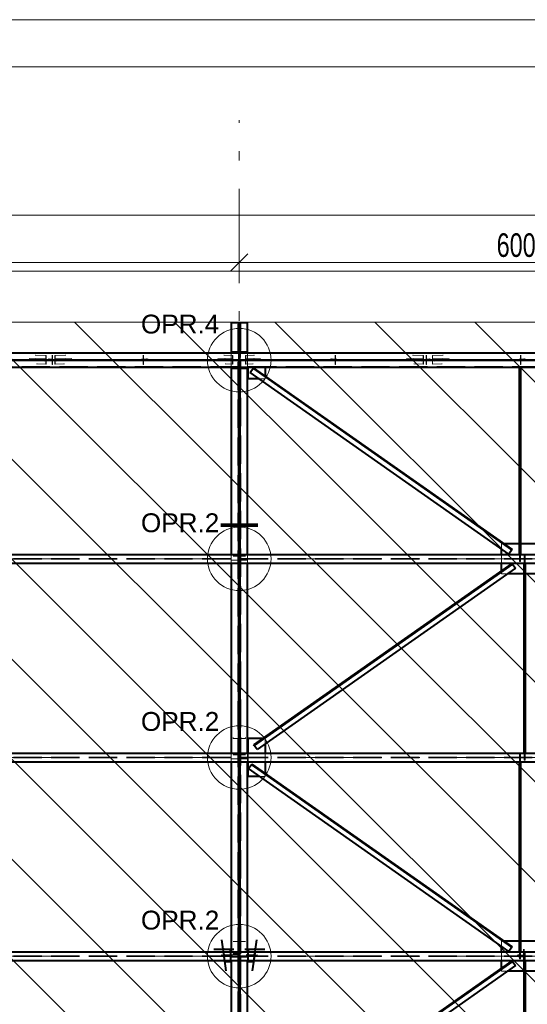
# Model space of a CAD drawing. Header units: metres. Extents: x 235 to 340, y 94 to 153.
# Tile 34 of 48: x 286.94 to 292.32, y 142.94 to 153.39. Entities that reach past the tile are written whole.
import ezdxf

# ---------------------------------------------------------------- set-up
doc = ezdxf.new("R2010")
doc.units = ezdxf.units.M
for name, pattern in [('__RA_15', [1.7, 1, -0.3, 0.1, -0.3]), ('__RA_2', [0.4, 0.3, -0.1]), ('__RA_4', [0.6, 0.3, -0.1, 0, -0.1, 0, -0.1])]:
    doc.linetypes.add(name, pattern=pattern)
for name, color, linetype, lineweight in [('OSY', 204, '__RA_15', 13), ('POPIS', 7, 'Continuous', 13), ('SRAFY', 254, 'Continuous', 18), ('Standard', 7, 'Continuous', 40), ('VYZTUZ', 11, 'Continuous', 50)]:
    doc.layers.add(name, color=color, linetype=linetype, lineweight=lineweight)
doc.styles.add('ARIAL', font='ARIAL.TTF')

msp = doc.modelspace()

# ---------------------------------------------------------------- linework, layer by layer
at = {"layer": 'OSY', "color": 204, "linetype": '__RA_15', "lineweight": 13}
for p, q in [((289.266, 126.792), (289.266, 152.32)), ((242.178, 149.774), (323.276, 149.774)), ((242.178, 147.666), (323.276, 147.666)), ((242.178, 145.558), (323.276, 145.558)), ((242.178, 143.45), (323.276, 143.45))]:
    msp.add_line(p, q, dxfattribs=at)
at = {"layer": 'SRAFY', "color": 136, "linetype": 'Continuous', "lineweight": 18}
for points in [[(234.859, 93.986), (339.859, 93.986), (339.859, 153.386), (234.859, 153.386), (234.859, 93.986)], [(235.359, 94.486), (339.359, 94.486), (339.359, 152.886), (235.359, 152.886), (235.359, 94.486)]]:
    msp.add_lwpolyline(points, dxfattribs=at)
at = {"layer": 'Standard', "color": 7, "linetype": 'Continuous', "lineweight": 13}
msp.add_line((307.395, 150.178), (259.137, 150.178), dxfattribs=at)
at = {"layer": 'Standard', "color": 1, "linetype": 'Continuous', "lineweight": 13}
for p, q in [((304.87, 128.586), (283.278, 150.178)), ((305.93, 128.586), (284.339, 150.178)), ((306.991, 128.586), (285.399, 150.178)), ((308.052, 128.586), (286.46, 150.178)), ((309.112, 128.586), (287.521, 150.178)), ((310.173, 128.586), (288.581, 150.178)), ((311.234, 128.586), (289.642, 150.178)), ((312.294, 128.586), (290.703, 150.178)), ((313.355, 128.586), (291.763, 150.178)), ((303.809, 128.586), (283.266, 149.129)), ((302.748, 128.586), (283.266, 148.069)), ((301.688, 128.586), (283.266, 147.008))]:
    msp.add_line(p, q, dxfattribs=at)
at = {"layer": 'Standard', "color": 1, "linetype": 'Continuous', "lineweight": 40}
for p, q in [((289.18, 150.175), (289.26, 150.175)), ((289.18, 150.175), (289.18, 149.859)), ((289.26, 150.175), (289.272, 150.175)), ((289.26, 149.859), (289.26, 150.175)), ((289.272, 150.175), (289.352, 150.175)), ((289.272, 150.175), (289.272, 149.859)), ((289.352, 149.849), (289.352, 150.175)), ((289.26, 149.849), (283.272, 149.849)), ((289.18, 149.849), (289.18, 149.859)), ((289.35, 149.859), (289.18, 149.859)), ((289.26, 149.849), (289.272, 149.849)), ((289.26, 149.849), (289.26, 149.774)), ((295.26, 149.849), (289.272, 149.849)), ((289.272, 149.774), (289.272, 149.849)), ((289.35, 149.859), (289.35, 149.849)), ((283.272, 149.774), (289.26, 149.774)), ((289.26, 149.774), (283.272, 149.774)), ((289.26, 149.774), (289.26, 149.699)), ((289.272, 149.774), (295.26, 149.774)), ((295.26, 149.774), (289.272, 149.774)), ((289.272, 149.699), (289.272, 149.774)), ((283.272, 149.699), (289.26, 149.699)), ((289.18, 149.699), (289.18, 147.711)), ((289.18, 149.689), (289.18, 149.699)), ((289.18, 149.689), (289.35, 149.689)), ((289.272, 149.699), (289.26, 149.699)), ((289.26, 147.711), (289.26, 149.689)), ((289.272, 149.699), (289.272, 147.711)), ((289.272, 149.699), (295.26, 149.699)), ((289.35, 149.699), (289.35, 149.689)), ((289.352, 147.711), (289.352, 149.699)), ((289.362, 149.574), (289.362, 149.699)), ((289.381, 149.644), (289.412, 149.688)), ((292.124, 147.717), (289.381, 149.644)), ((289.412, 149.688), (289.415, 149.693)), ((292.155, 147.761), (289.412, 149.688)), ((289.415, 149.693), (292.158, 147.766)), ((289.542, 149.699), (289.542, 149.604)), ((292.235, 147.711), (292.235, 149.699)), ((292.236, 147.711), (292.236, 149.699)), ((292.241, 147.711), (292.241, 149.699)), ((292.245, 147.711), (292.245, 149.699)), ((292.247, 149.699), (292.247, 147.711)), ((289.481, 149.574), (289.362, 149.574)), ((289.272, 148.277), (289.26, 148.277)), ((289.17, 148.034), (289.17, 148.014)), ((289.362, 148.014), (289.362, 148.034)), ((289.18, 148.014), (289.17, 148.014)), ((289.17, 148.014), (289.17, 148.013)), ((289.362, 148.014), (289.352, 148.014)), ((289.362, 148.013), (289.362, 148.014)), ((292.235, 147.826), (292.073, 147.826)), ((292.459, 147.826), (292.247, 147.826)), ((292.046, 147.711), (292.046, 147.772)), ((292.155, 147.761), (292.124, 147.717)), ((292.158, 147.766), (292.155, 147.761)), ((283.272, 147.711), (289.26, 147.711)), ((283.272, 147.621), (289.26, 147.621)), ((289.18, 147.621), (289.18, 145.603)), ((289.26, 147.711), (289.26, 147.621)), ((289.272, 147.663), (289.26, 147.663)), ((289.26, 147.653), (289.272, 147.653)), ((289.26, 145.603), (289.26, 147.621)), ((289.272, 147.711), (295.26, 147.711)), ((289.272, 147.621), (289.272, 147.711)), ((289.272, 147.621), (289.272, 145.603)), ((289.272, 147.621), (295.26, 147.621)), ((289.352, 145.603), (289.352, 147.621)), ((289.422, 145.692), (292.159, 147.615)), ((292.046, 147.536), (292.046, 147.621)), ((292.159, 147.615), (292.162, 147.61)), ((292.285, 145.603), (292.285, 147.621)), ((292.286, 145.603), (292.286, 147.621)), ((292.291, 145.603), (292.291, 147.621)), ((292.295, 145.603), (292.295, 147.621)), ((292.297, 147.621), (292.297, 145.603)), ((289.272, 147.597), (289.26, 147.597)), ((292.162, 147.61), (289.425, 145.687)), ((292.193, 147.566), (289.456, 145.643)), ((292.162, 147.61), (292.193, 147.566)), ((292.285, 147.506), (292.107, 147.506)), ((292.424, 147.506), (292.297, 147.506)), ((289.272, 145.909), (289.26, 145.909)), ((289.515, 145.758), (289.362, 145.758)), ((289.362, 145.603), (289.362, 145.758)), ((289.425, 145.687), (289.422, 145.692)), ((289.456, 145.643), (289.425, 145.687)), ((289.542, 145.703), (289.542, 145.603)), ((283.272, 145.603), (289.26, 145.603)), ((289.26, 145.603), (289.26, 145.513)), ((289.272, 145.555), (289.26, 145.555)), ((289.26, 145.545), (289.272, 145.545)), ((289.272, 145.603), (295.26, 145.603)), ((289.272, 145.513), (289.272, 145.603)), ((283.272, 145.513), (289.26, 145.513)), ((289.18, 145.513), (289.18, 143.495)), ((289.26, 143.495), (289.26, 145.513)), ((289.272, 145.489), (289.26, 145.489)), ((289.272, 145.513), (289.272, 143.495)), ((289.272, 145.513), (295.26, 145.513)), ((289.352, 143.495), (289.352, 145.513)), ((289.362, 145.358), (289.362, 145.513)), ((289.364, 145.44), (289.395, 145.484)), ((292.124, 143.501), (289.364, 145.44)), ((289.395, 145.484), (289.398, 145.489)), ((292.155, 143.545), (289.395, 145.484)), ((289.398, 145.489), (292.158, 143.55)), ((289.542, 145.513), (289.542, 145.389)), ((292.235, 143.495), (292.235, 145.513)), ((292.236, 143.495), (292.236, 145.513)), ((292.241, 143.495), (292.241, 145.513)), ((292.245, 143.495), (292.245, 145.513)), ((292.247, 145.513), (292.247, 143.495)), ((289.481, 145.358), (289.362, 145.358)), ((289.272, 143.741), (289.26, 143.741)), ((292.046, 143.495), (292.046, 143.556)), ((292.235, 143.61), (292.073, 143.61)), ((292.155, 143.545), (292.124, 143.501)), ((292.158, 143.55), (292.155, 143.545)), ((292.459, 143.61), (292.247, 143.61)), ((283.272, 143.495), (289.26, 143.495)), ((289.169, 143.519), (289.095, 143.523)), ((289.172, 143.52), (289.107, 143.523)), ((289.172, 143.52), (289.169, 143.519)), ((289.169, 143.519), (289.169, 143.495)), ((289.172, 143.495), (289.172, 143.52)), ((289.26, 143.495), (289.26, 143.405)), ((289.272, 143.448), (289.26, 143.448)), ((289.26, 143.438), (289.272, 143.438)), ((289.272, 143.495), (295.26, 143.495)), ((289.272, 143.405), (289.272, 143.495)), ((289.425, 143.523), (289.359, 143.52)), ((289.363, 143.519), (289.359, 143.52)), ((289.359, 143.52), (289.359, 143.495)), ((289.436, 143.523), (289.363, 143.519)), ((289.363, 143.495), (289.363, 143.519)), ((283.272, 143.405), (289.26, 143.405)), ((289.113, 143.395), (289.169, 143.392)), ((289.169, 143.405), (289.169, 143.392)), ((289.169, 143.392), (289.172, 143.392)), ((289.172, 143.392), (289.172, 143.405)), ((289.18, 143.405), (289.18, 141.388)), ((289.26, 141.388), (289.26, 143.405)), ((289.272, 143.351), (289.26, 143.351)), ((289.272, 143.405), (289.272, 141.388)), ((289.272, 143.405), (295.26, 143.405)), ((289.352, 141.388), (289.352, 143.405)), ((289.359, 143.405), (289.359, 143.392)), ((289.359, 143.392), (289.363, 143.392)), ((289.363, 143.392), (289.363, 143.405)), ((289.363, 143.392), (289.418, 143.395)), ((289.422, 141.477), (292.159, 143.4)), ((292.162, 143.395), (289.425, 141.472)), ((292.193, 143.351), (289.456, 141.428)), ((292.046, 143.32), (292.046, 143.405)), ((292.159, 143.4), (292.162, 143.395)), ((292.162, 143.395), (292.193, 143.351)), ((292.285, 141.388), (292.285, 143.405)), ((292.286, 141.388), (292.286, 143.405)), ((292.291, 141.388), (292.291, 143.405)), ((292.295, 141.388), (292.295, 143.405)), ((292.297, 143.405), (292.297, 141.388)), ((292.285, 143.29), (292.107, 143.29)), ((292.424, 143.29), (292.297, 143.29))]:
    msp.add_line(p, q, dxfattribs=at)
at = {"layer": 'Standard', "color": 136, "linetype": '__RA_2', "lineweight": 18}
for p, q in [((289.25, 143.455), (289.25, 150.175)), ((289.282, 150.175), (289.282, 143.455)), ((283.272, 149.843), (289.26, 149.843)), ((287.103, 149.828), (287.216, 149.822)), ((287.111, 149.828), (287.218, 149.823)), ((287.218, 149.823), (287.216, 149.822)), ((287.216, 149.822), (287.216, 149.787)), ((287.218, 149.783), (287.218, 149.823)), ((287.282, 149.828), (287.282, 149.821)), ((287.282, 149.821), (287.282, 149.785)), ((287.286, 149.821), (287.282, 149.821)), ((287.286, 149.828), (287.286, 149.821)), ((287.286, 149.781), (287.286, 149.821)), ((287.313, 149.823), (287.42, 149.828)), ((287.313, 149.823), (287.313, 149.783)), ((287.315, 149.822), (287.313, 149.823)), ((287.315, 149.822), (287.428, 149.828)), ((287.315, 149.787), (287.315, 149.822)), ((288.246, 149.821), (288.246, 149.828)), ((288.246, 149.821), (288.246, 149.781)), ((288.25, 149.821), (288.246, 149.821)), ((288.25, 149.821), (288.25, 149.828)), ((288.25, 149.785), (288.25, 149.821)), ((289.103, 149.828), (289.196, 149.823)), ((289.111, 149.828), (289.198, 149.824)), ((289.18, 149.849), (289.18, 149.699)), ((289.198, 149.824), (289.196, 149.823)), ((289.196, 149.823), (289.196, 149.788)), ((289.198, 149.784), (289.198, 149.824)), ((289.26, 149.849), (289.26, 149.859)), ((289.272, 149.859), (289.272, 149.849)), ((289.278, 149.848), (289.272, 149.848)), ((289.272, 149.843), (295.26, 149.843)), ((289.278, 149.801), (289.278, 149.848)), ((289.278, 149.848), (289.278, 149.848)), ((289.333, 149.824), (289.42, 149.828)), ((289.333, 149.824), (289.333, 149.784)), ((289.335, 149.823), (289.333, 149.824)), ((289.335, 149.823), (289.428, 149.828)), ((289.335, 149.788), (289.335, 149.823)), ((289.352, 149.699), (289.352, 149.849)), ((290.282, 149.828), (290.282, 149.821)), ((290.282, 149.821), (290.282, 149.785)), ((290.286, 149.821), (290.282, 149.821)), ((290.286, 149.828), (290.286, 149.821)), ((290.286, 149.781), (290.286, 149.821)), ((291.103, 149.828), (291.216, 149.822)), ((291.111, 149.828), (291.218, 149.823)), ((291.218, 149.823), (291.216, 149.822)), ((291.216, 149.822), (291.216, 149.787)), ((291.218, 149.783), (291.218, 149.823)), ((291.246, 149.821), (291.246, 149.828)), ((291.246, 149.821), (291.246, 149.781)), ((291.25, 149.821), (291.246, 149.821)), ((291.25, 149.821), (291.25, 149.828)), ((291.25, 149.785), (291.25, 149.821)), ((291.313, 149.823), (291.42, 149.828)), ((291.313, 149.823), (291.313, 149.783)), ((291.315, 149.822), (291.313, 149.823)), ((291.315, 149.822), (291.428, 149.828)), ((291.315, 149.787), (291.315, 149.822)), ((292.246, 149.821), (292.246, 149.828)), ((292.246, 149.821), (292.246, 149.781)), ((292.25, 149.821), (292.246, 149.821)), ((292.25, 149.821), (292.25, 149.828)), ((292.25, 149.785), (292.25, 149.821)), ((283.272, 149.774), (289.26, 149.774)), ((289.26, 149.774), (283.272, 149.774)), ((289.26, 149.705), (283.272, 149.705)), ((287.04, 149.792), (287.197, 149.784)), ((287.197, 149.78), (287.04, 149.788)), ((287.042, 149.776), (287.091, 149.774)), ((287.197, 149.764), (287.043, 149.772)), ((287.091, 149.774), (287.197, 149.768)), ((287.108, 149.792), (287.216, 149.787)), ((287.216, 149.767), (287.111, 149.772)), ((287.116, 149.788), (287.218, 149.783)), ((287.116, 149.78), (287.116, 149.788)), ((287.116, 149.768), (287.116, 149.78)), ((287.416, 149.78), (287.116, 149.78)), ((287.116, 149.768), (287.416, 149.768)), ((287.216, 149.731), (287.116, 149.736)), ((287.218, 149.771), (287.118, 149.776)), ((287.218, 149.731), (287.123, 149.736)), ((287.216, 149.787), (287.197, 149.784)), ((287.197, 149.784), (287.197, 149.78)), ((287.197, 149.78), (287.218, 149.783)), ((287.218, 149.771), (287.197, 149.768)), ((287.197, 149.768), (287.197, 149.764)), ((287.197, 149.764), (287.216, 149.767)), ((287.216, 149.767), (287.216, 149.731)), ((287.216, 149.731), (287.218, 149.731)), ((287.218, 149.731), (287.218, 149.771)), ((287.246, 149.792), (287.246, 149.785)), ((287.282, 149.785), (287.246, 149.785)), ((287.246, 149.785), (287.246, 149.781)), ((287.246, 149.781), (287.286, 149.781)), ((287.246, 149.776), (287.246, 149.769)), ((287.286, 149.769), (287.246, 149.769)), ((287.246, 149.769), (287.246, 149.765)), ((287.246, 149.765), (287.282, 149.765)), ((287.282, 149.765), (287.282, 149.772)), ((287.282, 149.765), (287.282, 149.729)), ((287.282, 149.729), (287.286, 149.729)), ((287.286, 149.769), (287.286, 149.776)), ((287.286, 149.729), (287.286, 149.769)), ((287.313, 149.783), (287.415, 149.788)), ((287.313, 149.783), (287.334, 149.78)), ((287.413, 149.776), (287.313, 149.771)), ((287.313, 149.771), (287.313, 149.731)), ((287.334, 149.768), (287.313, 149.771)), ((287.408, 149.736), (287.313, 149.731)), ((287.313, 149.731), (287.315, 149.731)), ((287.315, 149.787), (287.423, 149.792)), ((287.334, 149.784), (287.315, 149.787)), ((287.42, 149.772), (287.315, 149.767)), ((287.315, 149.731), (287.315, 149.767)), ((287.315, 149.767), (287.334, 149.764)), ((287.415, 149.736), (287.315, 149.731)), ((287.334, 149.784), (287.491, 149.792)), ((287.491, 149.788), (287.334, 149.78)), ((287.334, 149.78), (287.334, 149.784)), ((287.334, 149.768), (287.489, 149.776)), ((287.489, 149.772), (287.334, 149.764)), ((287.334, 149.764), (287.334, 149.768)), ((287.416, 149.788), (287.416, 149.78)), ((287.416, 149.768), (287.416, 149.78)), ((288.231, 149.78), (288.231, 149.786)), ((288.301, 149.786), (288.231, 149.786)), ((288.301, 149.78), (288.231, 149.78)), ((288.231, 149.78), (288.231, 149.768)), ((288.231, 149.774), (288.301, 149.774)), ((288.231, 149.768), (288.301, 149.768)), ((288.246, 149.781), (288.286, 149.781)), ((288.246, 149.776), (288.246, 149.769)), ((288.246, 149.769), (288.246, 149.729)), ((288.286, 149.769), (288.246, 149.769)), ((288.246, 149.729), (288.25, 149.729)), ((288.286, 149.785), (288.25, 149.785)), ((288.25, 149.772), (288.25, 149.765)), ((288.25, 149.729), (288.25, 149.765)), ((288.25, 149.765), (288.286, 149.765)), ((288.286, 149.785), (288.286, 149.792)), ((288.286, 149.781), (288.286, 149.785)), ((288.286, 149.769), (288.286, 149.776)), ((288.286, 149.765), (288.286, 149.769)), ((288.301, 149.786), (288.301, 149.78)), ((288.301, 149.78), (288.301, 149.768)), ((289.04, 149.792), (289.177, 149.785)), ((289.177, 149.781), (289.04, 149.788)), ((289.042, 149.776), (289.091, 149.774)), ((289.177, 149.765), (289.043, 149.772)), ((289.091, 149.774), (289.177, 149.769)), ((289.108, 149.792), (289.196, 149.788)), ((289.196, 149.768), (289.111, 149.772)), ((289.198, 149.786), (289.116, 149.79)), ((289.116, 149.782), (289.116, 149.79)), ((289.116, 149.788), (289.198, 149.784)), ((289.116, 149.786), (289.177, 149.783)), ((289.116, 149.782), (289.116, 149.771)), ((289.25, 149.782), (289.116, 149.782)), ((289.116, 149.771), (289.25, 149.771)), ((289.196, 149.732), (289.116, 149.736)), ((289.198, 149.772), (289.118, 149.776)), ((289.198, 149.732), (289.123, 149.736)), ((289.196, 149.788), (289.177, 149.785)), ((289.177, 149.783), (289.198, 149.786)), ((289.177, 149.785), (289.177, 149.781)), ((289.177, 149.781), (289.198, 149.784)), ((289.198, 149.772), (289.177, 149.769)), ((289.177, 149.769), (289.177, 149.765)), ((289.177, 149.765), (289.196, 149.768)), ((289.196, 149.768), (289.196, 149.732)), ((289.196, 149.732), (289.198, 149.732)), ((289.198, 149.732), (289.198, 149.772)), ((289.272, 149.774), (295.26, 149.774)), ((295.26, 149.774), (289.272, 149.774)), ((295.26, 149.705), (289.272, 149.705)), ((289.416, 149.782), (289.282, 149.782)), ((289.282, 149.771), (289.416, 149.771)), ((289.415, 149.79), (289.333, 149.786)), ((289.333, 149.784), (289.415, 149.788)), ((289.333, 149.786), (289.354, 149.783)), ((289.333, 149.784), (289.354, 149.781)), ((289.413, 149.776), (289.333, 149.772)), ((289.333, 149.772), (289.333, 149.732)), ((289.354, 149.769), (289.333, 149.772)), ((289.408, 149.736), (289.333, 149.732)), ((289.333, 149.732), (289.335, 149.732)), ((289.335, 149.788), (289.423, 149.792)), ((289.354, 149.785), (289.335, 149.788)), ((289.42, 149.772), (289.335, 149.768)), ((289.335, 149.732), (289.335, 149.768)), ((289.335, 149.768), (289.354, 149.765)), ((289.415, 149.736), (289.335, 149.732)), ((289.354, 149.785), (289.491, 149.792)), ((289.491, 149.788), (289.354, 149.781)), ((289.354, 149.783), (289.416, 149.786)), ((289.354, 149.781), (289.354, 149.785)), ((289.354, 149.769), (289.489, 149.776)), ((289.489, 149.772), (289.354, 149.765)), ((289.354, 149.765), (289.354, 149.769)), ((289.416, 149.79), (289.416, 149.782)), ((289.416, 149.771), (289.416, 149.782)), ((290.301, 149.786), (290.231, 149.786)), ((290.231, 149.78), (290.231, 149.786)), ((290.231, 149.768), (290.231, 149.78)), ((290.301, 149.78), (290.231, 149.78)), ((290.231, 149.774), (290.301, 149.774)), ((290.231, 149.768), (290.301, 149.768)), ((290.246, 149.792), (290.246, 149.785)), ((290.282, 149.785), (290.246, 149.785)), ((290.246, 149.785), (290.246, 149.781)), ((290.246, 149.781), (290.286, 149.781)), ((290.246, 149.776), (290.246, 149.769)), ((290.286, 149.769), (290.246, 149.769)), ((290.246, 149.769), (290.246, 149.765)), ((290.246, 149.765), (290.282, 149.765)), ((290.282, 149.765), (290.282, 149.772)), ((290.282, 149.765), (290.282, 149.729)), ((290.282, 149.729), (290.286, 149.729)), ((290.286, 149.769), (290.286, 149.776)), ((290.286, 149.729), (290.286, 149.769)), ((290.301, 149.786), (290.301, 149.78)), ((290.301, 149.768), (290.301, 149.78)), ((291.04, 149.792), (291.197, 149.784)), ((291.197, 149.78), (291.04, 149.788)), ((291.042, 149.776), (291.197, 149.768)), ((291.197, 149.764), (291.043, 149.772)), ((291.108, 149.792), (291.216, 149.787)), ((291.216, 149.767), (291.111, 149.772)), ((291.116, 149.788), (291.218, 149.783)), ((291.116, 149.78), (291.116, 149.788)), ((291.116, 149.78), (291.116, 149.768)), ((291.416, 149.78), (291.116, 149.78)), ((291.116, 149.768), (291.416, 149.768)), ((291.216, 149.731), (291.116, 149.736)), ((291.218, 149.771), (291.118, 149.776)), ((291.218, 149.731), (291.123, 149.736)), ((291.216, 149.787), (291.197, 149.784)), ((291.197, 149.784), (291.197, 149.78)), ((291.197, 149.78), (291.218, 149.783)), ((291.218, 149.771), (291.197, 149.768)), ((291.197, 149.768), (291.197, 149.764)), ((291.197, 149.764), (291.216, 149.767)), ((291.216, 149.767), (291.216, 149.731)), ((291.216, 149.731), (291.218, 149.731)), ((291.218, 149.731), (291.218, 149.771)), ((291.246, 149.781), (291.286, 149.781)), ((291.246, 149.776), (291.246, 149.769)), ((291.246, 149.769), (291.246, 149.729)), ((291.286, 149.769), (291.246, 149.769)), ((291.246, 149.729), (291.25, 149.729)), ((291.286, 149.785), (291.25, 149.785)), ((291.25, 149.772), (291.25, 149.765)), ((291.25, 149.729), (291.25, 149.765)), ((291.25, 149.765), (291.286, 149.765)), ((291.286, 149.785), (291.286, 149.792)), ((291.286, 149.781), (291.286, 149.785)), ((291.286, 149.769), (291.286, 149.776)), ((291.286, 149.765), (291.286, 149.769)), ((291.313, 149.783), (291.415, 149.788)), ((291.313, 149.783), (291.334, 149.78)), ((291.413, 149.776), (291.313, 149.771)), ((291.313, 149.771), (291.313, 149.731)), ((291.334, 149.768), (291.313, 149.771)), ((291.408, 149.736), (291.313, 149.731)), ((291.313, 149.731), (291.315, 149.731)), ((291.315, 149.787), (291.423, 149.792)), ((291.334, 149.784), (291.315, 149.787)), ((291.42, 149.772), (291.315, 149.767)), ((291.315, 149.731), (291.315, 149.767)), ((291.315, 149.767), (291.334, 149.764)), ((291.415, 149.736), (291.315, 149.731)), ((291.334, 149.784), (291.491, 149.792)), ((291.491, 149.788), (291.334, 149.78)), ((291.334, 149.78), (291.334, 149.784)), ((291.334, 149.768), (291.489, 149.776)), ((291.489, 149.772), (291.334, 149.764)), ((291.334, 149.764), (291.334, 149.768)), ((291.416, 149.788), (291.416, 149.78)), ((291.416, 149.78), (291.416, 149.768)), ((292.231, 149.78), (292.231, 149.786)), ((292.301, 149.786), (292.231, 149.786)), ((292.301, 149.78), (292.231, 149.78)), ((292.231, 149.78), (292.231, 149.768)), ((292.231, 149.774), (292.301, 149.774)), ((292.231, 149.768), (292.301, 149.768)), ((292.246, 149.781), (292.286, 149.781)), ((292.246, 149.776), (292.246, 149.769)), ((292.246, 149.769), (292.246, 149.729)), ((292.286, 149.769), (292.246, 149.769)), ((292.246, 149.729), (292.25, 149.729)), ((292.286, 149.785), (292.25, 149.785)), ((292.25, 149.772), (292.25, 149.765)), ((292.25, 149.729), (292.25, 149.765)), ((292.25, 149.765), (292.286, 149.765)), ((292.286, 149.785), (292.286, 149.792)), ((292.286, 149.781), (292.286, 149.785)), ((292.286, 149.769), (292.286, 149.776)), ((292.286, 149.765), (292.286, 149.769)), ((292.301, 149.786), (292.301, 149.78)), ((292.301, 149.78), (292.301, 149.768)), ((289.26, 149.689), (289.26, 149.699)), ((289.272, 149.695), (289.26, 149.695)), ((289.542, 149.604), (289.542, 149.597)), ((289.542, 149.574), (289.481, 149.574)), ((289.542, 149.597), (289.542, 149.574)), ((289.26, 148.014), (289.18, 148.014)), ((289.352, 148.014), (289.272, 148.014)), ((292.062, 147.826), (292.046, 147.826)), ((292.046, 147.772), (292.046, 147.826)), ((292.073, 147.826), (292.062, 147.826)), ((292.247, 147.826), (292.235, 147.826)), ((283.272, 147.669), (289.26, 147.669)), ((283.272, 147.663), (289.26, 147.663)), ((289.18, 147.711), (289.18, 147.663)), ((289.18, 147.653), (289.18, 147.663)), ((289.18, 147.653), (289.18, 147.621)), ((289.18, 147.653), (289.26, 147.653)), ((289.2, 147.695), (289.2, 147.695)), ((289.26, 147.695), (289.2, 147.695)), ((289.2, 147.695), (289.2, 147.693)), ((289.332, 147.695), (289.272, 147.695)), ((289.272, 147.669), (295.26, 147.669)), ((289.272, 147.663), (295.26, 147.663)), ((289.272, 147.653), (289.35, 147.653)), ((289.332, 147.693), (289.332, 147.695)), ((289.332, 147.695), (289.332, 147.695)), ((289.35, 147.663), (289.35, 147.653)), ((289.352, 147.621), (289.352, 147.711)), ((292.046, 147.621), (292.046, 147.711)), ((292.235, 147.639), (292.235, 147.711)), ((292.236, 147.639), (292.235, 147.639)), ((292.236, 147.639), (292.236, 147.711)), ((292.241, 147.639), (292.236, 147.639)), ((292.241, 147.639), (292.241, 147.711)), ((292.245, 147.639), (292.241, 147.639)), ((292.245, 147.639), (292.245, 147.711)), ((292.247, 147.639), (292.245, 147.639)), ((292.247, 147.711), (292.247, 147.639)), ((292.285, 147.699), (292.286, 147.699)), ((292.285, 147.621), (292.285, 147.699)), ((292.286, 147.699), (292.291, 147.699)), ((292.286, 147.621), (292.286, 147.699)), ((292.291, 147.699), (292.295, 147.699)), ((292.291, 147.621), (292.291, 147.699)), ((292.295, 147.699), (292.297, 147.699)), ((292.295, 147.621), (292.295, 147.699)), ((292.297, 147.699), (292.297, 147.621)), ((292.046, 147.528), (292.046, 147.536)), ((292.046, 147.506), (292.046, 147.528)), ((292.107, 147.506), (292.046, 147.506)), ((292.297, 147.506), (292.285, 147.506)), ((289.2, 145.771), (289.2, 145.761)), ((289.26, 145.761), (289.2, 145.761)), ((289.2, 145.761), (289.2, 145.759)), ((289.332, 145.761), (289.272, 145.761)), ((289.332, 145.761), (289.332, 145.771)), ((289.332, 145.759), (289.332, 145.761)), ((289.526, 145.758), (289.515, 145.758)), ((289.542, 145.758), (289.526, 145.758)), ((289.542, 145.758), (289.542, 145.703)), ((283.272, 145.561), (289.26, 145.561)), ((283.272, 145.555), (289.26, 145.555)), ((289.18, 145.603), (289.18, 145.555)), ((289.18, 145.545), (289.18, 145.555)), ((289.18, 145.545), (289.18, 145.513)), ((289.18, 145.545), (289.26, 145.545)), ((289.2, 145.587), (289.2, 145.587)), ((289.26, 145.587), (289.2, 145.587)), ((289.2, 145.587), (289.2, 145.586)), ((289.332, 145.587), (289.272, 145.587)), ((289.272, 145.561), (295.26, 145.561)), ((289.272, 145.555), (295.26, 145.555)), ((289.272, 145.545), (289.35, 145.545)), ((289.332, 145.586), (289.332, 145.587)), ((289.332, 145.587), (289.332, 145.587)), ((289.35, 145.555), (289.35, 145.545)), ((289.352, 145.513), (289.352, 145.603)), ((289.362, 145.513), (289.362, 145.603)), ((289.542, 145.603), (289.542, 145.513)), ((292.235, 145.591), (292.236, 145.591)), ((292.235, 145.513), (292.235, 145.591)), ((292.236, 145.591), (292.241, 145.591)), ((292.236, 145.513), (292.236, 145.591)), ((292.241, 145.591), (292.245, 145.591)), ((292.241, 145.513), (292.241, 145.591)), ((292.245, 145.591), (292.247, 145.591)), ((292.245, 145.513), (292.245, 145.591)), ((292.247, 145.591), (292.247, 145.513)), ((292.285, 145.531), (292.285, 145.603)), ((292.286, 145.531), (292.285, 145.531)), ((292.286, 145.531), (292.286, 145.603)), ((292.291, 145.531), (292.286, 145.531)), ((292.291, 145.531), (292.291, 145.603)), ((292.295, 145.531), (292.291, 145.531)), ((292.295, 145.531), (292.295, 145.603)), ((292.297, 145.531), (292.295, 145.531)), ((292.297, 145.603), (292.297, 145.531)), ((289.542, 145.358), (289.481, 145.358)), ((289.542, 145.389), (289.542, 145.381)), ((289.542, 145.381), (289.542, 145.358)), ((289.2, 143.607), (289.2, 143.605)), ((289.26, 143.605), (289.2, 143.605)), ((289.2, 143.605), (289.2, 143.605)), ((289.332, 143.605), (289.272, 143.605)), ((289.332, 143.605), (289.332, 143.607)), ((289.332, 143.605), (289.332, 143.605)), ((292.062, 143.61), (292.046, 143.61)), ((292.046, 143.556), (292.046, 143.61)), ((292.073, 143.61), (292.062, 143.61)), ((292.247, 143.61), (292.235, 143.61)), ((283.272, 143.453), (289.26, 143.453)), ((283.272, 143.448), (289.26, 143.448)), ((289.17, 143.455), (289.073, 143.463)), ((289.073, 143.455), (289.17, 143.447)), ((289.169, 143.46), (289.104, 143.463)), ((289.105, 143.455), (289.169, 143.452)), ((289.172, 143.466), (289.114, 143.469)), ((289.117, 143.449), (289.172, 143.446)), ((289.169, 143.495), (289.169, 143.46)), ((289.169, 143.46), (289.193, 143.463)), ((289.193, 143.455), (289.169, 143.452)), ((289.169, 143.452), (289.169, 143.405)), ((289.17, 143.455), (289.17, 143.447)), ((289.25, 143.455), (289.17, 143.455)), ((289.17, 143.447), (289.25, 143.447)), ((289.172, 143.466), (289.172, 143.495)), ((289.193, 143.469), (289.172, 143.466)), ((289.172, 143.446), (289.192, 143.449)), ((289.172, 143.405), (289.172, 143.446)), ((289.18, 143.495), (289.18, 143.448)), ((289.18, 143.455), (289.25, 143.455)), ((289.18, 143.438), (289.18, 143.448)), ((289.25, 143.447), (289.18, 143.447)), ((289.18, 143.438), (289.18, 143.405)), ((289.18, 143.438), (289.26, 143.438)), ((289.252, 143.477), (289.2, 143.477)), ((289.2, 143.477), (289.2, 143.469)), ((289.2, 143.477), (289.2, 143.477)), ((289.2, 143.469), (289.26, 143.469)), ((289.25, 143.447), (289.25, 143.455)), ((289.25, 138.775), (289.25, 143.447)), ((289.252, 143.529), (289.252, 143.528)), ((289.252, 143.528), (289.252, 143.477)), ((289.26, 143.528), (289.252, 143.528)), ((289.272, 143.453), (295.26, 143.453)), ((289.332, 143.449), (289.272, 143.449)), ((289.272, 143.448), (295.26, 143.448)), ((289.272, 143.438), (289.35, 143.438)), ((289.28, 143.405), (289.28, 143.441)), ((289.28, 143.441), (289.28, 143.441)), ((289.28, 143.441), (289.332, 143.441)), ((289.282, 143.455), (289.282, 143.447)), ((289.362, 143.455), (289.282, 143.455)), ((289.282, 143.455), (289.352, 143.455)), ((289.282, 143.447), (289.362, 143.447)), ((289.282, 143.447), (289.282, 138.775)), ((289.352, 143.447), (289.282, 143.447)), ((289.332, 143.449), (289.332, 143.449)), ((289.332, 143.441), (289.332, 143.449)), ((289.359, 143.466), (289.338, 143.469)), ((289.338, 143.463), (289.363, 143.46)), ((289.363, 143.452), (289.339, 143.455)), ((289.339, 143.449), (289.359, 143.446)), ((289.35, 143.448), (289.35, 143.438)), ((289.352, 143.405), (289.352, 143.495)), ((289.359, 143.495), (289.359, 143.466)), ((289.417, 143.469), (289.359, 143.466)), ((289.359, 143.446), (289.414, 143.449)), ((289.359, 143.446), (289.359, 143.405)), ((289.458, 143.463), (289.362, 143.455)), ((289.362, 143.447), (289.458, 143.455)), ((289.362, 143.447), (289.362, 143.455)), ((289.363, 143.46), (289.363, 143.495)), ((289.428, 143.463), (289.363, 143.46)), ((289.363, 143.452), (289.427, 143.455)), ((289.363, 143.405), (289.363, 143.452)), ((292.046, 143.405), (292.046, 143.495)), ((292.216, 143.454), (292.216, 143.463)), ((292.296, 143.455), (292.216, 143.455)), ((292.216, 143.454), (292.296, 143.454)), ((292.296, 143.454), (292.216, 143.454)), ((292.216, 143.454), (292.216, 143.446)), ((292.216, 143.454), (292.296, 143.454)), ((292.296, 143.45), (292.216, 143.45)), ((292.296, 143.45), (292.216, 143.45)), ((292.216, 143.447), (292.296, 143.447)), ((292.216, 143.446), (292.296, 143.446)), ((292.226, 143.469), (292.226, 143.462)), ((292.28, 143.462), (292.226, 143.462)), ((292.226, 143.462), (292.226, 143.457)), ((292.226, 143.457), (292.286, 143.457)), ((292.226, 143.455), (292.226, 143.449)), ((292.286, 143.449), (292.226, 143.449)), ((292.226, 143.449), (292.226, 143.443)), ((292.226, 143.443), (292.28, 143.443)), ((292.235, 143.423), (292.235, 143.495)), ((292.236, 143.423), (292.236, 143.495)), ((292.241, 143.423), (292.241, 143.495)), ((292.245, 143.423), (292.245, 143.495)), ((292.247, 143.495), (292.247, 143.423)), ((292.28, 143.523), (292.28, 143.516)), ((292.28, 143.516), (292.28, 143.462)), ((292.286, 143.516), (292.28, 143.516)), ((292.28, 143.443), (292.28, 143.449)), ((292.28, 143.443), (292.28, 143.389)), ((292.285, 143.483), (292.286, 143.483)), ((292.285, 143.405), (292.285, 143.483)), ((292.286, 143.523), (292.286, 143.516)), ((292.286, 143.457), (292.286, 143.516)), ((292.286, 143.483), (292.291, 143.483)), ((292.286, 143.405), (292.286, 143.483)), ((292.286, 143.449), (292.286, 143.455)), ((292.286, 143.389), (292.286, 143.449)), ((292.291, 143.483), (292.295, 143.483)), ((292.291, 143.405), (292.291, 143.483)), ((292.295, 143.483), (292.297, 143.483)), ((292.295, 143.405), (292.295, 143.483)), ((292.296, 143.463), (292.296, 143.454)), ((292.296, 143.454), (292.296, 143.446)), ((292.297, 143.483), (292.297, 143.405)), ((289.125, 143.395), (289.172, 143.392)), ((289.359, 143.392), (289.407, 143.395)), ((292.236, 143.423), (292.235, 143.423)), ((292.241, 143.423), (292.236, 143.423)), ((292.245, 143.423), (292.241, 143.423)), ((292.247, 143.423), (292.245, 143.423)), ((292.28, 143.389), (292.286, 143.389)), ((292.046, 143.313), (292.046, 143.32)), ((292.046, 143.29), (292.046, 143.313)), ((292.107, 143.29), (292.046, 143.29)), ((292.297, 143.29), (292.285, 143.29))]:
    msp.add_line(p, q, dxfattribs=at)
at = {"layer": 'Standard', "color": 1, "linetype": '__RA_4', "lineweight": 40}
for p, q in [((289.07, 148.034), (289.28, 148.034)), ((289.252, 148.034), (289.462, 148.034)), ((289.28, 148.013), (289.07, 148.013)), ((289.462, 148.013), (289.252, 148.013)), ((289.113, 143.396), (289.081, 143.622)), ((289.45, 143.622), (289.418, 143.396)), ((288.995, 143.523), (289.207, 143.523)), ((289.127, 143.296), (289.098, 143.505)), ((289.325, 143.523), (289.536, 143.523)), ((289.433, 143.505), (289.404, 143.296))]:
    msp.add_line(p, q, dxfattribs=at)
at = {"layer": 'Standard', "color": 7, "linetype": 'Continuous', "lineweight": 13}
msp.add_lwpolyline([(242.078, 128.288), (323.376, 128.288), (323.376, 150.717), (242.078, 150.717), (242.078, 128.288)], dxfattribs=at)
for centre in [(289.266, 149.774), (289.266, 147.666), (289.266, 145.558), (289.266, 143.45)]:
    msp.add_circle(centre, 0.337, dxfattribs=at)
at = {"layer": 'VYZTUZ', "color": 171, "linetype": 'Continuous', "lineweight": 18}
for p, q in [((259.137, 151.311), (307.395, 151.311)), ((289.266, 150.811), (289.266, 150.961)), ((289.176, 150.721), (289.356, 150.901)), ((283.266, 150.811), (289.266, 150.811)), ((289.266, 150.811), (289.266, 150.661)), ((289.266, 150.811), (295.266, 150.811))]:
    msp.add_line(p, q, dxfattribs=at)

# ---------------------------------------------------------------- texts
at = {"layer": 'POPIS', "color": 204, "linetype": 'Continuous', "lineweight": 13, "char_height": 0.2, "width": 0.09912, "attachment_point": 7, "style": 'ARIAL'}
for s, insert in [('\\W0.99;OPR.4', (288.224, 150.054)), ('\\W0.99;OPR.2', (288.224, 147.946)), ('\\W0.99;OPR.2', (288.224, 145.838)), ('\\W0.99;OPR.2', (288.224, 143.73))]:
    msp.add_mtext(s, dxfattribs=dict(at, insert=insert))
at = {"layer": 'VYZTUZ', "color": 171, "linetype": 'Continuous', "lineweight": 18, "insert": (291.994, 150.866), "char_height": 0.25, "width": 0.08929, "attachment_point": 7, "style": 'ARIAL'}
msp.add_mtext('\\W0.71;6000', dxfattribs=at)

doc.saveas('drawing.dxf')
